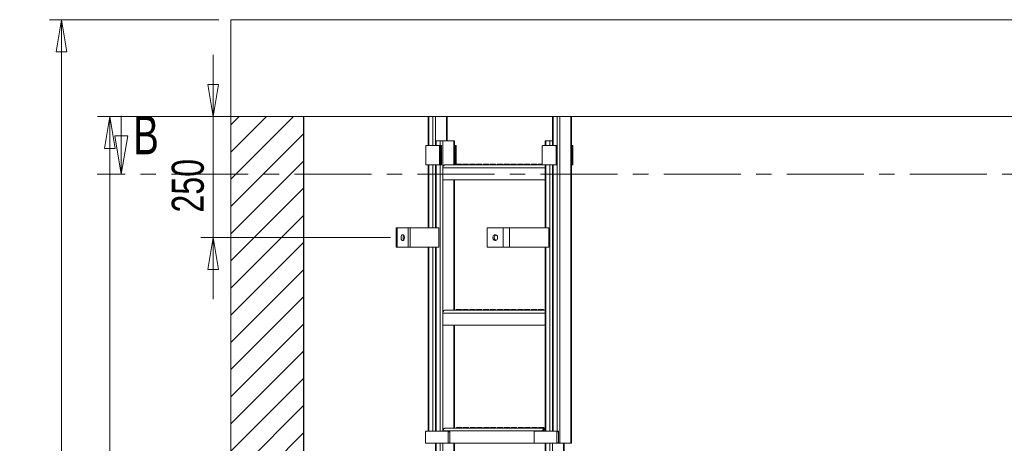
# Model space of a CAD drawing. Header units: millimetres. Extents: x 42 to 14105, y 484 to 9997.
# Tile 47 of 132: x 4119 to 6151, y 7821 to 8696. Entities that reach past the tile are written whole.
import ezdxf

# ---------------------------------------------------------------- set-up
doc = ezdxf.new("R2010")
doc.units = ezdxf.units.MM
doc.header["$LTSCALE"] = 25
doc.header["$PDSIZE"] = -1
doc.linetypes.add('CENTER', pattern=[10.16, 6.35, -1.27, 1.27, -1.27])
doc.styles.add('SLDTEXTSTYLE0', font='TXT', dxfattribs={"width": 0.75})
doc.dimstyles.new('SLDDIMSTYLE1', dxfattribs={"dimtxt": 66.145833, "dimasz": 66.145833, "dimexe": 0, "dimexo": 0.0625, "dimgap": 16.536458, "dimtad": 1, "dimdec": 0, "dimrnd": 1e-09, "dimzin": 12, "dimdsep": 46, "dimtxsty": 'SLDTEXTSTYLE0', "dimblk1": 'CLOSED', "dimblk2": 'CLOSED', "dimsah": 1, "dimcen": 0.09, "dimadec": 0, "dimazin": 3, "dimtfac": 1, "dimtdec": 0, "dimtofl": 0, "dimtmove": 0, "dimatfit": 3, "dimldrblk": 'CLOSED', "dimfxl": 1, "dimfrac": 2, "dimtolj": 1, "dimtzin": 12, "dimarcsym": 0})
doc.dimstyles.new('SLDDIMSTYLE2', dxfattribs={"dimtxt": 66.145833, "dimasz": 66.145833, "dimexe": 0, "dimexo": 0.0625, "dimgap": 16.536458, "dimtad": 1, "dimdec": 0, "dimrnd": 1e-09, "dimzin": 12, "dimdsep": 46, "dimtxsty": 'SLDTEXTSTYLE0', "dimblk1": 'CLOSED', "dimblk2": 'CLOSED', "dimsah": 1, "dimcen": 0.09, "dimadec": 0, "dimazin": 3, "dimtfac": 1, "dimtdec": 0, "dimtmove": 0, "dimatfit": 0, "dimldrblk": 'CLOSED', "dimfxl": 1, "dimfrac": 2, "dimtolj": 1, "dimtzin": 12, "dimarcsym": 0})

# ---------------------------------------------------------------- blocks, each defined once
blk = doc.blocks.new('SW_HATCH_0')
at = {"color": 0, "linetype": 'Continuous', "lineweight": 0}
for p, q in [((-2020.4, 4265.8), (-2150, 4136.2)), ((-2076.5, 4265.8), (-2150, 4192.3)), ((-2132.7, 4265.8), (-2150, 4248.4)), ((-2000, 4230.1), (-2150, 4080.1)), ((-2000, 4173.9), (-2150, 4023.9)), ((-2000, 4117.8), (-2150, 3967.8)), ((-2000, 4061.7), (-2150, 3911.7)), ((-2000, 4005.5), (-2150, 3855.5)), ((-2000, 3949.4), (-2150, 3799.4)), ((-2000, 3893.3), (-2150, 3743.3)), ((-2000, 3837.2), (-2150, 3687.2)), ((-2000, 3781), (-2150, 3631)), ((-2000, 3724.9), (-2150, 3574.9)), ((-2000, 3668.8), (-2150, 3518.8)), ((-2000, 3612.7), (-2150, 3462.7))]:
    blk.add_line(p, q, dxfattribs=at)
blk = doc.blocks.new('_CLOSED')
at = {"color": 0, "linetype": 'ByBlock', "lineweight": -2}
for p, q in [((-1, 0.166667), (0, 0)), ((-1, 0.166667), (-1, -0.166667)), ((0, 0), (-1, -0.166667)), ((0, 0), (-1, 0))]:
    blk.add_line(p, q, dxfattribs=at)
blk = doc.blocks.new('_D_1')
at = {"color": 7, "linetype": 'Continuous', "lineweight": 0}
for p, q in [((4518.2, 8495.7), (4518.2, 8622.9)), ((5679.9, 8495.7), (4493.2, 8495.7)), ((4518.2, 8495.7), (4518.2, 8245.7)), ((4884.5, 8245.7), (4493.2, 8245.7)), ((4518.2, 8245.7), (4518.2, 8118.5))]:
    blk.add_line(p, q, dxfattribs=at)
at = {"color": 7, "linetype": 'Continuous', "lineweight": 0, "xscale": 66.14583333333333, "yscale": 66.14583333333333}
for p, rotation in [((4518.2, 8495.7, 359.8), 270.0000000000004), ((4518.2, 8245.7, 359.8), 90.0000000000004)]:
    blk.add_blockref('_CLOSED', p, dxfattribs=dict(at, rotation=rotation))
at = {"color": 7, "linetype": 'Continuous', "lineweight": 0, "insert": (4432.9, 8297.4), "char_height": 66.15, "attachment_point": 1, "rotation": 90, "style": 'SLDTEXTSTYLE0'}
blk.add_mtext('250', dxfattribs=at)
blk = doc.blocks.new('_D_2')
at = {"color": 7, "linetype": 'Continuous', "lineweight": 0}
for p, q in [((4529.9, 8495.7), (4279.9, 8495.7)), ((4304.9, 8495.7), (4304.9, 4565.7)), ((4679.9, 4565.7), (4279.9, 4565.7))]:
    blk.add_line(p, q, dxfattribs=at)
at = {"color": 7, "linetype": 'Continuous', "lineweight": 0, "xscale": 66.14583333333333, "yscale": 66.14583333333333}
for p, rotation in [((4304.9, 8495.7, 359.8), 90.0000000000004), ((4304.9, 4565.7, 359.8), 270.0000000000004)]:
    blk.add_blockref('_CLOSED', p, dxfattribs=dict(at, rotation=rotation))
at = {"color": 7, "linetype": 'Continuous', "lineweight": 0, "insert": (4219.6, 6432.9), "char_height": 66.15, "attachment_point": 1, "rotation": 90, "style": 'SLDTEXTSTYLE0'}
blk.add_mtext('3930', dxfattribs=at)
blk = doc.blocks.new('_D_3')
at = {"color": 7, "linetype": 'Continuous', "lineweight": 0}
for p, q in [((4529.9, 8695.7), (4180.6, 8695.7)), ((4205.6, 8695.7), (4205.6, 4015.7)), ((4529.9, 4015.7), (4180.6, 4015.7))]:
    blk.add_line(p, q, dxfattribs=at)
at = {"color": 7, "linetype": 'Continuous', "lineweight": 0, "xscale": 66.14583333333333, "yscale": 66.14583333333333}
for p, rotation in [((4205.6, 8695.7, 359.8), 90.0000000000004), ((4205.6, 4015.7, 359.8), 270.0000000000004)]:
    blk.add_blockref('_CLOSED', p, dxfattribs=dict(at, rotation=rotation))
at = {"color": 7, "linetype": 'Continuous', "lineweight": 0, "insert": (4120.3, 6257.9), "char_height": 66.15, "attachment_point": 1, "rotation": 90, "style": 'SLDTEXTSTYLE0'}
blk.add_mtext('4680', dxfattribs=at)
blk = doc.blocks.new('_D_10')
at = {"color": 0, "linetype": 'Continuous', "lineweight": -2}
for p, q in [((4704.9, 8495.6), (4704.9, 7095.6)), ((4854.9, 7234.6), (4854.9, 7095.6)), ((4638.7, 7095.6), (4572.6, 7095.6)), ((4704.9, 7095.6), (4854.9, 7095.6)), ((4921, 7095.6), (4987.2, 7095.6))]:
    blk.add_line(p, q, dxfattribs=at)
at = {"layer": 'Defpoints', "color": 0}
for p in [(4704.9, 8495.7), (4854.9, 7234.7), (4854.9, 7095.6)]:
    blk.add_point(p, dxfattribs=at)
at = {"color": 0, "linetype": 'ByBlock', "lineweight": -2, "xscale": 66.14583333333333, "yscale": 66.14583333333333, "zscale": 66.14583333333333}
blk.add_blockref('_CLOSED', (4704.9, 7095.6), dxfattribs=at)
at = {"color": 0, "linetype": 'ByBlock', "lineweight": -2, "xscale": 66.14583333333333, "yscale": 66.14583333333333, "zscale": 66.14583333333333, "rotation": 180}
blk.add_blockref('_CLOSED', (4854.9, 7095.6), dxfattribs=at)
at = {"color": 0, "lineweight": 0, "insert": (4779.9, 7178.2), "char_height": 66.15, "attachment_point": 2, "style": 'SLDTEXTSTYLE0'}
blk.add_mtext('\\A1;150', dxfattribs=at)

msp = doc.modelspace()

# ---------------------------------------------------------------- linework, layer by layer
at = {"color": 7, "linetype": 'Continuous', "lineweight": 15}
for p, q in [((4554.881, 8695.688), (4554.881, 8495.688)), ((4554.881, 8695.688), (6854.881, 8695.688)), ((4554.881, 8495.688), (4554.881, 7337.188)), ((4554.881, 8495.688), (6854.881, 8495.688)), ((4704.881, 8495.688), (4704.881, 7337.188)), ((4961.932, 8495.688), (4961.932, 8435.688)), ((5001.045, 8445.688), (5001.045, 8495.688)), ((5218.612, 8495.688), (5218.612, 8435.688)), ((5257.724, 7820.951), (5257.724, 8495.688)), ((4957.093, 8396.688), (4957.093, 8434.688)), ((4957.8, 8435.688), (4984.67, 8435.688)), ((4977.135, 8445.688), (4977.135, 8435.688)), ((4977.135, 8445.688), (4978.306, 8445.688)), ((4978.306, 8445.688), (4986.792, 8445.688)), ((4984.67, 8435.688), (4986.792, 8435.688)), ((4985.377, 8434.688), (4985.377, 8396.688)), ((4987.499, 8434.688), (4985.377, 8434.688)), ((4986.792, 8445.688), (4992.448, 8445.688)), ((4986.792, 8435.688), (4988.913, 8435.688)), ((4987.499, 8434.688), (4987.499, 8396.688)), ((4989.62, 8434.688), (4987.499, 8434.688)), ((4989.62, 8434.688), (4989.62, 8396.688)), ((4992.448, 8445.688), (5015.076, 8445.688)), ((5015.076, 8445.688), (5016.247, 8445.688)), ((5016.247, 8395.688), (5016.247, 8445.688)), ((5016.247, 8435.688), (5017.197, 8435.688)), ((5017.197, 8435.688), (5019.319, 8435.688)), ((5017.904, 8434.688), (5017.904, 8396.688)), ((5020.026, 8434.688), (5017.904, 8434.688)), ((5020.026, 8434.688), (5020.026, 8397.455)), ((5197.509, 8396.688), (5197.509, 8434.688)), ((5198.217, 8435.688), (5225.087, 8435.688)), ((5203.409, 8445.688), (5203.409, 8435.688)), ((5203.409, 8445.688), (5204.581, 8445.688)), ((5204.581, 8445.688), (5213.066, 8445.688)), ((5213.066, 8445.688), (5218.612, 8445.688)), ((5225.087, 8435.688), (5227.208, 8435.688)), ((5225.794, 8434.688), (5225.794, 8396.688)), ((5227.915, 8434.688), (5225.794, 8434.688)), ((5227.915, 8434.688), (5227.915, 8396.688)), ((5257.724, 8435.688), (5259.735, 8435.688)), ((5260.442, 8434.688), (5258.321, 8434.688)), ((5258.321, 8434.688), (5258.321, 8396.688)), ((5260.442, 8434.688), (5260.442, 8396.688)), ((4984.67, 8395.688), (4957.8, 8395.688)), ((4961.932, 8395.688), (4961.932, 8265.688)), ((4977.135, 8395.688), (4977.135, 8265.688)), ((4986.792, 8395.688), (4984.67, 8395.688)), ((4985.377, 8396.688), (4987.499, 8396.688)), ((4988.913, 8395.688), (4986.792, 8395.688)), ((4987.499, 8396.688), (4989.62, 8396.688)), ((5198.217, 8395.688), (4996.267, 8395.688)), ((5020.041, 8397.474), (5019.442, 8396.76)), ((5020.041, 8397.474), (5029.91, 8397.474)), ((5030.509, 8396.76), (5029.91, 8397.474)), ((5034.183, 8397.474), (5033.584, 8396.76)), ((5034.183, 8397.474), (5044.052, 8397.474)), ((5044.651, 8396.76), (5044.052, 8397.474)), ((5048.325, 8397.474), (5047.726, 8396.76)), ((5048.325, 8397.474), (5058.194, 8397.474)), ((5058.793, 8396.76), (5058.194, 8397.474)), ((5062.467, 8397.474), (5061.868, 8396.76)), ((5062.467, 8397.474), (5072.336, 8397.474)), ((5072.935, 8396.76), (5072.336, 8397.474)), ((5076.61, 8397.474), (5076.011, 8396.76)), ((5076.61, 8397.474), (5086.478, 8397.474)), ((5087.077, 8396.76), (5086.478, 8397.474)), ((5090.752, 8397.474), (5090.153, 8396.76)), ((5090.752, 8397.474), (5100.62, 8397.474)), ((5101.219, 8396.76), (5100.62, 8397.474)), ((5104.894, 8397.474), (5104.295, 8396.76)), ((5104.894, 8397.474), (5114.763, 8397.474)), ((5115.362, 8396.76), (5114.763, 8397.474)), ((5119.036, 8397.474), (5118.437, 8396.76)), ((5119.036, 8397.474), (5128.905, 8397.474)), ((5129.504, 8396.76), (5128.905, 8397.474)), ((5133.178, 8397.474), (5132.579, 8396.76)), ((5133.178, 8397.474), (5143.047, 8397.474)), ((5143.646, 8396.76), (5143.047, 8397.474)), ((5147.32, 8397.474), (5146.721, 8396.76)), ((5147.32, 8397.474), (5157.189, 8397.474)), ((5157.788, 8396.76), (5157.189, 8397.474)), ((5161.462, 8397.474), (5160.863, 8396.76)), ((5161.462, 8397.474), (5171.331, 8397.474)), ((5171.93, 8396.76), (5171.331, 8397.474)), ((5175.605, 8397.474), (5175.005, 8396.76)), ((5175.605, 8397.474), (5185.473, 8397.474)), ((5186.072, 8396.76), (5185.473, 8397.474)), ((5189.747, 8397.474), (5189.148, 8396.76)), ((5189.747, 8397.474), (5197.509, 8397.474)), ((5225.087, 8395.688), (5198.217, 8395.688)), ((5203.409, 8395.688), (5203.409, 8265.688)), ((5218.612, 8395.688), (5218.612, 7845.951)), ((5227.208, 8395.688), (5225.087, 8395.688)), ((5225.794, 8396.688), (5227.915, 8396.688)), ((5259.735, 8395.688), (5257.724, 8395.688)), ((5258.321, 8396.688), (5260.442, 8396.688)), ((4992.095, 8364.688), (4992.095, 8389.788)), ((5203.409, 8364.688), (4992.095, 8364.688)), ((5016.247, 8095.688), (5016.247, 8364.688)), ((4896.181, 8265.688), (4896.181, 8225.688)), ((4896.181, 8265.688), (4897.99, 8265.688)), ((4897.99, 8225.688), (4897.99, 8265.688)), ((4920.936, 8265.688), (4897.99, 8265.688)), ((4920.936, 8225.688), (4920.936, 8265.688)), ((4920.936, 8265.688), (4925.031, 8265.688)), ((4925.031, 8225.688), (4925.031, 8265.688)), ((4983.963, 8265.688), (4925.031, 8265.688)), ((4983.963, 8225.688), (4983.963, 8265.688)), ((5084.051, 8265.688), (5084.051, 8225.688)), ((5116.82, 8265.688), (5084.051, 8265.688)), ((5116.82, 8265.688), (5116.82, 8225.688)), ((5116.82, 8265.688), (5129.627, 8265.688)), ((5129.627, 8225.688), (5129.627, 8265.688)), ((5129.627, 8265.688), (5210.944, 8265.688)), ((5210.944, 8265.688), (5210.944, 8225.688)), ((4897.99, 8225.688), (4896.181, 8225.688)), ((4897.99, 8225.688), (4920.936, 8225.688)), ((4920.936, 8225.688), (4925.031, 8225.688)), ((4925.031, 8225.688), (4983.963, 8225.688)), ((4961.932, 8225.688), (4961.932, 7845.951)), ((4977.135, 8225.688), (4977.135, 7845.951)), ((5084.051, 8225.688), (5116.82, 8225.688)), ((5129.627, 8225.688), (5116.82, 8225.688)), ((5210.944, 8225.688), (5129.627, 8225.688)), ((5203.409, 8225.688), (5203.409, 7845.951)), ((4992.095, 8064.688), (4992.095, 8089.788)), ((5203.409, 8095.688), (4996.267, 8095.688)), ((5020.041, 8097.474), (5019.442, 8096.76)), ((5020.041, 8097.474), (5029.91, 8097.474)), ((5030.509, 8096.76), (5029.91, 8097.474)), ((5034.183, 8097.474), (5033.584, 8096.76)), ((5034.183, 8097.474), (5044.052, 8097.474)), ((5044.651, 8096.76), (5044.052, 8097.474)), ((5048.325, 8097.474), (5047.726, 8096.76)), ((5048.325, 8097.474), (5058.194, 8097.474)), ((5058.793, 8096.76), (5058.194, 8097.474)), ((5062.467, 8097.474), (5061.868, 8096.76)), ((5062.467, 8097.474), (5072.336, 8097.474)), ((5072.935, 8096.76), (5072.336, 8097.474)), ((5076.61, 8097.474), (5076.011, 8096.76)), ((5076.61, 8097.474), (5086.478, 8097.474)), ((5087.077, 8096.76), (5086.478, 8097.474)), ((5090.752, 8097.474), (5090.153, 8096.76)), ((5090.752, 8097.474), (5100.62, 8097.474)), ((5101.219, 8096.76), (5100.62, 8097.474)), ((5104.894, 8097.474), (5104.295, 8096.76)), ((5104.894, 8097.474), (5114.763, 8097.474)), ((5115.362, 8096.76), (5114.763, 8097.474)), ((5119.036, 8097.474), (5118.437, 8096.76)), ((5119.036, 8097.474), (5128.905, 8097.474)), ((5129.504, 8096.76), (5128.905, 8097.474)), ((5133.178, 8097.474), (5132.579, 8096.76)), ((5133.178, 8097.474), (5143.047, 8097.474)), ((5143.646, 8096.76), (5143.047, 8097.474)), ((5147.32, 8097.474), (5146.721, 8096.76)), ((5147.32, 8097.474), (5157.189, 8097.474)), ((5157.788, 8096.76), (5157.189, 8097.474)), ((5161.462, 8097.474), (5160.863, 8096.76)), ((5161.462, 8097.474), (5171.331, 8097.474)), ((5171.93, 8096.76), (5171.331, 8097.474)), ((5175.605, 8097.474), (5175.005, 8096.76)), ((5175.605, 8097.474), (5185.473, 8097.474)), ((5186.072, 8096.76), (5185.473, 8097.474)), ((5189.747, 8097.474), (5189.148, 8096.76)), ((5189.747, 8097.474), (5199.615, 8097.474)), ((5200.214, 8096.76), (5199.615, 8097.474)), ((5203.409, 8064.688), (4992.095, 8064.688)), ((5016.247, 7851.951), (5016.247, 8064.688)), ((4956.74, 7844.951), (4956.74, 7821.951)), ((5002.702, 7845.951), (4957.447, 7845.951)), ((5198.57, 7847.051), (4992.802, 7847.051)), ((4992.802, 7845.951), (4992.802, 7847.051)), ((5202.035, 7851.951), (4996.267, 7851.951)), ((5002.702, 7845.951), (5006.237, 7845.951)), ((5006.944, 7844.951), (5003.409, 7844.951)), ((5003.409, 7821.951), (5003.409, 7844.951)), ((5006.944, 7821.951), (5006.944, 7844.951)), ((5020.748, 7853.737), (5020.149, 7853.023)), ((5020.748, 7853.737), (5030.617, 7853.737)), ((5031.216, 7853.023), (5030.617, 7853.737)), ((5034.89, 7853.737), (5034.291, 7853.023)), ((5034.89, 7853.737), (5044.759, 7853.737)), ((5045.358, 7853.023), (5044.759, 7853.737)), ((5049.032, 7853.737), (5048.433, 7853.023)), ((5049.032, 7853.737), (5058.901, 7853.737)), ((5059.5, 7853.023), (5058.901, 7853.737)), ((5063.175, 7853.737), (5062.576, 7853.023)), ((5063.175, 7853.737), (5073.043, 7853.737)), ((5073.642, 7853.023), (5073.043, 7853.737)), ((5077.317, 7853.737), (5076.718, 7853.023)), ((5077.317, 7853.737), (5087.185, 7853.737)), ((5087.784, 7853.023), (5087.185, 7853.737)), ((5091.459, 7853.737), (5090.86, 7853.023)), ((5091.459, 7853.737), (5101.328, 7853.737)), ((5101.927, 7853.023), (5101.328, 7853.737)), ((5105.601, 7853.737), (5105.002, 7853.023)), ((5105.601, 7853.737), (5115.47, 7853.737)), ((5116.069, 7853.023), (5115.47, 7853.737)), ((5119.743, 7853.737), (5119.144, 7853.023)), ((5119.743, 7853.737), (5129.612, 7853.737)), ((5130.211, 7853.023), (5129.612, 7853.737)), ((5133.885, 7853.737), (5133.286, 7853.023)), ((5133.885, 7853.737), (5143.754, 7853.737)), ((5144.353, 7853.023), (5143.754, 7853.737)), ((5148.027, 7853.737), (5147.428, 7853.023)), ((5148.027, 7853.737), (5157.896, 7853.737)), ((5158.495, 7853.023), (5157.896, 7853.737)), ((5162.17, 7853.737), (5161.57, 7853.023)), ((5162.17, 7853.737), (5172.038, 7853.737)), ((5172.637, 7853.023), (5172.038, 7853.737)), ((5176.312, 7853.737), (5175.713, 7853.023)), ((5176.312, 7853.737), (5186.18, 7853.737)), ((5180.892, 7844.951), (5180.892, 7821.951)), ((5226.854, 7845.951), (5181.6, 7845.951)), ((5186.779, 7853.023), (5186.18, 7853.737)), ((5190.454, 7853.737), (5189.855, 7853.023)), ((5190.454, 7853.737), (5200.322, 7853.737)), ((5199.984, 7847.051), (5198.57, 7847.051)), ((5198.57, 7845.951), (5198.57, 7847.051)), ((5199.984, 7845.951), (5199.984, 7847.051)), ((5200.922, 7853.023), (5200.322, 7853.737)), ((5202.035, 7851.951), (5202.035, 7849.951)), ((5202.035, 7851.951), (5203.409, 7851.951)), ((5202.035, 7849.951), (5203.409, 7849.951)), ((5226.854, 7845.951), (5230.39, 7845.951)), ((5227.561, 7821.951), (5227.561, 7844.951)), ((5231.097, 7844.951), (5227.561, 7844.951)), ((5231.097, 7821.951), (5231.097, 7844.951)), ((5003.409, 7821.951), (5006.944, 7821.951)), ((5227.561, 7821.951), (5231.097, 7821.951)), ((4957.447, 7820.951), (5002.702, 7820.951)), ((4977.135, 7820.951), (4977.135, 4965.688)), ((5006.237, 7820.951), (5002.702, 7820.951)), ((5181.6, 7820.951), (5006.237, 7820.951)), ((5016.247, 7795.688), (5016.247, 7820.951)), ((5181.6, 7820.951), (5226.854, 7820.951)), ((5203.409, 7820.951), (5203.409, 4965.688)), ((5230.39, 7820.951), (5226.854, 7820.951)), ((5230.39, 7820.951), (5233.925, 7820.951)), ((5233.925, 7820.951), (5256.553, 7820.951)), ((5242.522, 4745.688), (5242.522, 7820.951)), ((5256.553, 7820.951), (5257.724, 7820.951))]:
    msp.add_line(p, q, dxfattribs=at)
at = {"color": 7, "linetype": 'Continuous', "lineweight": 0}
msp.add_line((4328.881, 8497.091), (4328.881, 8376.441), dxfattribs=at)
at = {"color": 8, "linetype": 'Continuous', "lineweight": 15}
for p, q in [((4963.104, 8435.688), (4963.104, 8495.688)), ((4971.589, 8435.688), (4971.589, 8495.688)), ((4977.246, 8445.688), (4977.246, 8495.688)), ((4999.873, 8445.688), (4999.873, 8495.688)), ((5219.783, 8435.688), (5219.783, 8495.688)), ((5228.269, 7845.951), (5228.269, 8495.688)), ((5233.925, 7820.951), (5233.925, 8495.688)), ((5256.553, 7820.951), (5256.553, 8495.688)), ((4978.306, 8435.688), (4978.306, 8445.688)), ((4986.792, 8435.688), (4986.792, 8445.688)), ((4992.448, 8392.165), (4992.448, 8445.688)), ((5015.076, 8395.688), (5015.076, 8445.688)), ((5204.581, 8435.688), (5204.581, 8445.688)), ((5213.066, 8435.688), (5213.066, 8445.688)), ((4963.104, 8265.688), (4963.104, 8395.688)), ((4971.589, 8265.688), (4971.589, 8395.688)), ((4978.306, 8265.688), (4978.306, 8395.688)), ((4986.792, 7845.951), (4986.792, 8395.688)), ((5017.904, 8396.688), (5019.38, 8396.688)), ((5019.442, 8396.76), (5030.509, 8396.76)), ((5033.584, 8396.76), (5044.651, 8396.76)), ((5047.726, 8396.76), (5058.793, 8396.76)), ((5061.868, 8396.76), (5072.935, 8396.76)), ((5076.011, 8396.76), (5087.077, 8396.76)), ((5090.153, 8396.76), (5101.219, 8396.76)), ((5104.295, 8396.76), (5115.362, 8396.76)), ((5118.437, 8396.76), (5129.504, 8396.76)), ((5132.579, 8396.76), (5143.646, 8396.76)), ((5146.721, 8396.76), (5157.788, 8396.76)), ((5160.863, 8396.76), (5171.93, 8396.76)), ((5175.005, 8396.76), (5186.072, 8396.76)), ((5189.148, 8396.76), (5197.509, 8396.76)), ((5204.581, 8265.688), (5204.581, 8395.688)), ((5213.066, 7845.951), (5213.066, 8395.688)), ((5219.783, 7845.951), (5219.783, 8395.688)), ((5203.409, 8389.788), (4992.095, 8389.788)), ((4992.448, 8092.165), (4992.448, 8364.688)), ((5015.076, 8095.688), (5015.076, 8364.688)), ((4963.104, 7845.951), (4963.104, 8225.688)), ((4971.589, 7845.951), (4971.589, 8225.688)), ((4978.306, 7845.951), (4978.306, 8225.688)), ((5204.581, 7845.951), (5204.581, 8225.688)), ((5203.409, 8089.788), (4992.095, 8089.788)), ((5019.442, 8096.76), (5030.509, 8096.76)), ((5033.584, 8096.76), (5044.651, 8096.76)), ((5047.726, 8096.76), (5058.793, 8096.76)), ((5061.868, 8096.76), (5072.935, 8096.76)), ((5076.011, 8096.76), (5087.077, 8096.76)), ((5090.153, 8096.76), (5101.219, 8096.76)), ((5104.295, 8096.76), (5115.362, 8096.76)), ((5118.437, 8096.76), (5129.504, 8096.76)), ((5132.579, 8096.76), (5143.646, 8096.76)), ((5146.721, 8096.76), (5157.788, 8096.76)), ((5160.863, 8096.76), (5171.93, 8096.76)), ((5175.005, 8096.76), (5186.072, 8096.76)), ((5189.148, 8096.76), (5200.214, 8096.76)), ((4992.448, 7845.951), (4992.448, 8064.688)), ((5015.076, 7851.951), (5015.076, 8064.688)), ((5020.149, 7853.023), (5031.216, 7853.023)), ((5034.291, 7853.023), (5045.358, 7853.023)), ((5048.433, 7853.023), (5059.5, 7853.023)), ((5062.576, 7853.023), (5073.642, 7853.023)), ((5076.718, 7853.023), (5087.784, 7853.023)), ((5090.86, 7853.023), (5101.927, 7853.023)), ((5105.002, 7853.023), (5116.069, 7853.023)), ((5119.144, 7853.023), (5130.211, 7853.023)), ((5133.286, 7853.023), (5144.353, 7853.023)), ((5147.428, 7853.023), (5158.495, 7853.023)), ((5161.57, 7853.023), (5172.637, 7853.023)), ((5175.713, 7853.023), (5186.779, 7853.023)), ((5189.855, 7853.023), (5200.922, 7853.023)), ((5203.409, 7847.051), (5199.984, 7847.051)), ((4978.306, 4965.688), (4978.306, 7820.951)), ((4986.792, 4745.688), (4986.792, 7820.951)), ((4992.448, 7792.165), (4992.448, 7820.951)), ((5015.076, 7795.688), (5015.076, 7820.951)), ((5204.581, 4965.688), (5204.581, 7820.951)), ((5213.066, 4745.688), (5213.066, 7820.951)), ((5218.723, 4745.688), (5218.723, 7820.951)), ((5241.35, 4745.688), (5241.35, 7820.951))]:
    msp.add_line(p, q, dxfattribs=at)
at = {"color": 7, "linetype": 'CENTER', "lineweight": 0}
msp.add_line((7130.881, 8376.441), (4278.881, 8376.441), dxfattribs=at)
at = {"color": 7, "linetype": 'Continuous', "lineweight": 15, "flags": 128}
for points in [[(4992.095, 8389.788), (4992.175, 8390.939), (4992.413, 8392.046), (4992.798, 8393.066), (4993.317, 8393.96), (4993.949, 8394.694), (4994.67, 8395.239), (4995.453, 8395.575), (4996.267, 8395.688)], [(4906.023, 8245.688), (4906.131, 8247.18), (4906.448, 8248.579), (4906.955, 8249.795), (4907.62, 8250.754), (4908.401, 8251.395), (4909.248, 8251.676), (4910.109, 8251.582), (4910.929, 8251.117), (4911.658, 8250.311), (4912.248, 8249.215), (4912.664, 8247.897), (4912.878, 8246.44), (4912.878, 8244.936), (4912.664, 8243.479), (4912.248, 8242.161), (4911.658, 8241.065), (4910.929, 8240.259), (4910.109, 8239.794), (4909.248, 8239.7), (4908.401, 8239.982), (4907.62, 8240.622), (4906.955, 8241.581), (4906.448, 8242.798), (4906.131, 8244.196), (4906.023, 8245.688)], [(5105.349, 8245.688), (5105.194, 8244.196), (5104.741, 8242.798), (5104.016, 8241.581), (5103.067, 8240.622), (5101.952, 8239.982), (5100.742, 8239.7), (5099.513, 8239.794), (5098.341, 8240.259), (5097.301, 8241.065), (5096.457, 8242.161), (5095.864, 8243.479), (5095.557, 8244.936), (5095.557, 8246.44), (5095.864, 8247.897), (5096.457, 8249.215), (5097.301, 8250.311), (5098.341, 8251.117), (5099.513, 8251.582), (5100.742, 8251.676), (5101.952, 8251.395), (5103.067, 8250.754), (5104.016, 8249.795), (5104.741, 8248.579), (5105.194, 8247.18), (5105.349, 8245.688)], [(5101.868, 8239.949), (5101.209, 8240.259), (5100.169, 8241.065), (5099.325, 8242.161), (5098.732, 8243.479), (5098.425, 8244.936), (5098.425, 8246.44), (5098.732, 8247.897), (5099.325, 8249.215), (5100.169, 8250.311), (5101.209, 8251.117), (5101.868, 8251.427)], [(4992.095, 8089.788), (4992.175, 8090.939), (4992.413, 8092.046), (4992.798, 8093.066), (4993.317, 8093.96), (4993.949, 8094.694), (4994.67, 8095.239), (4995.453, 8095.575), (4996.267, 8095.688)], [(4992.802, 7847.051), (4992.869, 7848.007), (4993.066, 7848.926), (4993.386, 7849.774), (4993.817, 7850.516), (4994.342, 7851.126), (4994.941, 7851.578), (4995.591, 7851.857), (4996.267, 7851.951)], [(5198.57, 7847.051), (5198.637, 7848.007), (5198.834, 7848.926), (5199.154, 7849.774), (5199.585, 7850.516), (5200.11, 7851.126), (5200.709, 7851.578), (5201.359, 7851.857), (5202.035, 7851.951)]]:
    msp.add_lwpolyline(points, dxfattribs=at)
at = {"color": 7, "linetype": 'Continuous', "lineweight": 15}
for centre, radius, start, end in [((4957.977, 8434.813), 0.893, 101.421754, 188.049467), ((4984.494, 8434.813), 0.893, 351.950533, 78.578246), ((4986.615, 8434.813), 0.893, 351.950533, 78.578246), ((4988.736, 8434.813), 0.893, 351.950533, 78.578246), ((5017.02, 8434.813), 0.893, 351.950533, 78.578246), ((5019.142, 8434.813), 0.893, 351.950533, 78.578246), ((5198.393, 8434.813), 0.893, 101.421754, 188.049467), ((5224.91, 8434.813), 0.893, 351.950533, 78.578246), ((5227.031, 8434.813), 0.893, 351.950533, 78.578246), ((5257.389, 8434.8), 0.938, 353.185861, 69.050078), ((5259.558, 8434.813), 0.893, 351.950533, 78.578246), ((4957.977, 8396.563), 0.893, 171.950533, 258.578246), ((4984.494, 8396.563), 0.893, 281.421754, 8.049467), ((4986.615, 8396.563), 0.893, 281.421754, 8.049467), ((4988.736, 8396.563), 0.893, 281.421754, 8.049467), ((5017.144, 8398.688), 3, 270, 320), ((5017.005, 8396.568), 0.907, 284.624166, 7.635628), ((5032.807, 8398.688), 3, 220, 255.315862), ((5031.286, 8398.688), 3, 270, 320), ((5046.949, 8398.688), 3, 220, 255.315861), ((5045.428, 8398.688), 3, 270, 320), ((5061.091, 8398.688), 3, 220, 255.315862), ((5059.57, 8398.688), 3, 270, 320), ((5075.233, 8398.688), 3, 220, 255.315861), ((5073.712, 8398.688), 3, 270, 320), ((5089.375, 8398.688), 3, 220, 255.315862), ((5087.855, 8398.688), 3, 270, 320), ((5103.518, 8398.688), 3, 220, 255.315862), ((5101.997, 8398.688), 3, 270, 320), ((5117.66, 8398.688), 3, 220, 255.315862), ((5116.139, 8398.688), 3, 270, 320), ((5131.802, 8398.688), 3, 220, 255.315861), ((5130.281, 8398.688), 3, 270, 320), ((5145.944, 8398.688), 3, 220, 255.315861), ((5144.423, 8398.688), 3, 270, 320), ((5160.086, 8398.688), 3, 220, 255.315862), ((5158.565, 8398.688), 3, 270, 320), ((5174.228, 8398.688), 3, 220, 255.315862), ((5172.707, 8398.688), 3, 270, 320), ((5188.37, 8398.688), 3, 220, 255.315861), ((5186.849, 8398.688), 3, 270, 320), ((5198.393, 8396.563), 0.893, 171.950533, 258.578246), ((5224.91, 8396.563), 0.893, 281.421754, 8.049467), ((5227.031, 8396.563), 0.893, 281.421754, 8.049467), ((5257.389, 8396.577), 0.938, 290.949922, 6.814139), ((5259.558, 8396.563), 0.893, 281.421754, 8.049467), ((4918.095, 8245.995), 7.983, 145.556525, 182.205068), ((4918.095, 8245.381), 7.983, 177.794932, 214.443476), ((5017.144, 8098.688), 3, 270, 320), ((5032.807, 8098.688), 3, 220, 255.315862), ((5031.286, 8098.688), 3, 270, 320), ((5046.949, 8098.688), 3, 220, 255.315861), ((5045.428, 8098.688), 3, 270, 320), ((5061.091, 8098.688), 3, 220, 255.315862), ((5059.57, 8098.688), 3, 270, 320), ((5075.233, 8098.688), 3, 220, 255.315862), ((5073.712, 8098.688), 3, 270, 320), ((5089.375, 8098.688), 3, 220, 255.315861), ((5087.855, 8098.688), 3, 270, 320), ((5103.518, 8098.688), 3, 220, 255.315862), ((5101.997, 8098.688), 3, 270, 320), ((5117.66, 8098.688), 3, 220, 255.315862), ((5116.139, 8098.688), 3, 270, 320), ((5131.802, 8098.688), 3, 220, 255.315861), ((5130.281, 8098.688), 3, 270, 320), ((5145.944, 8098.688), 3, 220, 255.315862), ((5144.423, 8098.688), 3, 270, 320), ((5160.086, 8098.688), 3, 220, 255.315862), ((5158.565, 8098.688), 3, 270, 320), ((5174.228, 8098.688), 3, 220, 255.315862), ((5172.707, 8098.688), 3, 270, 320), ((5188.37, 8098.688), 3, 220, 255.315861), ((5186.849, 8098.688), 3, 270, 320), ((5202.513, 8098.688), 3, 220, 270), ((4957.623, 7845.076), 0.893, 101.421754, 188.049467), ((5002.525, 7845.076), 0.893, 351.950533, 78.578246), ((5006.06, 7845.076), 0.893, 351.950533, 78.578246), ((5017.851, 7854.951), 3, 270, 320), ((5033.514, 7854.951), 3, 220, 255.315861), ((5031.993, 7854.951), 3, 270, 320), ((5047.656, 7854.951), 3, 220, 255.315862), ((5046.135, 7854.951), 3, 270, 320), ((5061.798, 7854.951), 3, 220, 255.315862), ((5060.277, 7854.951), 3, 270, 320), ((5075.94, 7854.951), 3, 220, 255.315861), ((5074.42, 7854.951), 3, 270, 320), ((5090.083, 7854.951), 3, 220, 255.315862), ((5088.562, 7854.951), 3, 270, 320), ((5104.225, 7854.951), 3, 220, 255.315862), ((5102.704, 7854.951), 3, 270, 320), ((5118.367, 7854.951), 3, 220, 255.315862), ((5116.846, 7854.951), 3, 270, 320), ((5132.509, 7854.951), 3, 220, 255.315862), ((5130.988, 7854.951), 3, 270, 320), ((5146.651, 7854.951), 3, 220, 255.315862), ((5145.13, 7854.951), 3, 270, 320), ((5160.793, 7854.951), 3, 220, 255.315862), ((5159.272, 7854.951), 3, 270, 320), ((5174.935, 7854.951), 3, 220, 255.315862), ((5173.414, 7854.951), 3, 270, 320), ((5181.776, 7845.076), 0.893, 101.421754, 188.049467), ((5189.078, 7854.951), 3, 220, 255.315862), ((5187.557, 7854.951), 3, 270, 320), ((5202.548, 7847.414), 2.589, 101.421754, 188.049467), ((5203.22, 7854.951), 3, 220, 270), ((5226.678, 7845.076), 0.893, 351.950533, 78.578246), ((5230.213, 7845.076), 0.893, 351.950533, 78.578246), ((4957.623, 7821.826), 0.893, 171.950533, 258.578246), ((5002.525, 7821.826), 0.893, 281.421754, 8.049467), ((5006.06, 7821.826), 0.893, 281.421754, 8.049467), ((5181.776, 7821.826), 0.893, 171.950533, 258.578246), ((5226.678, 7821.826), 0.893, 281.421754, 8.049467), ((5230.213, 7821.826), 0.893, 281.421754, 8.049467)]:
    msp.add_arc(centre, radius, start, end, dxfattribs=at)

# ---------------------------------------------------------------- block references
at = {"color": 7, "linetype": 'Continuous', "lineweight": 0}
msp.add_blockref('SW_HATCH_0', (6704.881, 4229.916), dxfattribs=at)
at = {"color": 7, "linetype": 'Continuous', "lineweight": 0, "xscale": 79.375, "yscale": 79.375, "rotation": 270.0000000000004}
msp.add_blockref('_CLOSED', (4328.881, 8376.441), dxfattribs=at)

# ---------------------------------------------------------------- texts
at = {"color": 7, "linetype": 'Continuous', "insert": (4353.199, 8497.091), "char_height": 79.375, "attachment_point": 1, "style": 'SLDTEXTSTYLE0'}
msp.add_mtext('B', dxfattribs=at)

# ---------------------------------------------------------------- dimensions: what is measured, and where the dimension line sits
at = {"color": 7, "linetype": 'Continuous', "lineweight": 0}
for base, p1, p2, dimstyle, picture, middle in [((4205.614, 4015.688), (4554.881, 8695.688), (4554.881, 4015.688), 'SLDDIMSTYLE1', '_D_3', (4205.614, 6355.688)), ((4518.187, 8245.688), (5704.881, 8495.688), (4909.464, 8245.688), 'SLDDIMSTYLE2', '_D_1', (4518.187, 8370.688)), ((4304.881, 4565.688), (4554.881, 8495.688), (4704.881, 4565.688), 'SLDDIMSTYLE1', '_D_2', (4304.881, 6530.688))]:
    dim = msp.add_linear_dim(base=base, p1=p1, p2=p2, angle=90, dimstyle=dimstyle, dxfattribs=at)
    dim.commit()
    dim.dimension.update_dxf_attribs({"geometry": picture, "text_midpoint": middle, "dimtype": 160})
dim = msp.add_linear_dim(base=(4854.881, 7095.552), p1=(4704.881, 8495.688), p2=(4854.881, 7234.688), dimstyle='SLDDIMSTYLE2', dxfattribs=at)
dim.commit()
dim.dimension.update_dxf_attribs({"geometry": '_D_10', "text_midpoint": (4779.881, 7095.552), "dimtype": 160})

doc.saveas('drawing.dxf')
